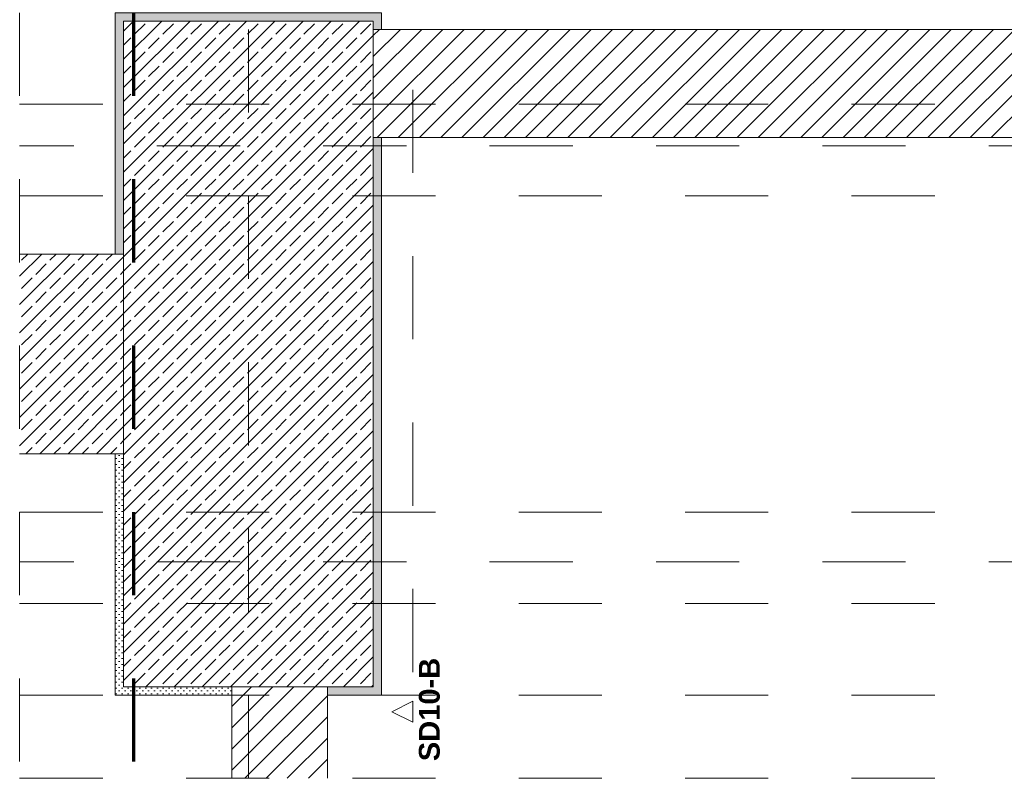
# Model space of a CAD drawing. Header units: metres. Extents: x -0.29 to 8.94, y -1.97 to 1.73.
# Tile 1 of 44: x -0.28 to 0.9, y -1.97 to -1.06. Entities that reach past the tile are written whole.
import ezdxf

# ---------------------------------------------------------------- set-up
doc = ezdxf.new("R2010")
doc.units = ezdxf.units.M
doc.header["$MEASUREMENT"] = 0
for name, pattern in [('Achse', [0.04, 0.02, -0.01, 0, -0.01]), ('Schnittlinie', [0.06, 0.03, -0.015, 0, -0.015]), ('Strichlinie doppelt', [0.109361, 0.052917, -0.021167, 0.014111, -0.021167]), ('Strichlinie eng', [0.023, 0.015, -0.008]), ('Untersicht', [0.02, 0.015, -0.005]), ('Wipeout_Contour', [1, 0, -1])]:
    doc.linetypes.add(name, pattern=pattern)
for name, color, linetype in [('201 - Marker.Schnitt - versteckt Grundriss u. Detail SD', 7, 'Continuous'), ('301 - Elemente.Linie', 7, 'Continuous'), ('451 - Universal.Achsen Raster', 7, 'Continuous'), ('605 - Struktur.Wand Innen', 7, 'Continuous'), ('607 - Struktur.Stütze', 7, 'Continuous'), ('608 - Struktur.Träger', 7, 'Continuous'), ('650 - Abdeckung.Fußboden Aufbau', 7, 'Continuous')]:
    doc.layers.add(name, color=color, linetype=linetype)
doc.styles.add('ERSTELLTER_STIL_2', font='txt')
pattern_1 = [(45, (0, 0), (-0.01272792, 0.01272792), [])]
pattern_2 = [(45, (0, 0), (-0.01697056, 0.01697056), []), (45, (-0.008485, 0.008485), (-0.01697056, 0.01697056), [0.018, -0.006])]
pattern_3 = [(45, (0, 0), (-0.003535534, 0.003535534), [0, -0.005])]

msp = doc.modelspace()

# ---------------------------------------------------------------- hatches: boundary and pattern name
at = {"layer": '605 - Struktur.Wand Innen', "linetype": 'Continuous', "lineweight": 5}
h = msp.add_hatch(dxfattribs=at)
h.set_pattern_fill('Beton__Stahlbeton_0001', style=0, pattern_type=2)
h.set_pattern_definition(pattern_2)
h.paths.add_polyline_path([(-0.1573, -1.3417), (-0.2823, -1.3417), (-0.2823, -1.5817), (-0.1573, -1.5817)])

# ---------------------------------------------------------------- linework, layer by layer
at = {"layer": '301 - Elemente.Linie', "color": 160, "linetype": 'Strichlinie eng', "lineweight": 70, "true_color": 0x3232ff, "flags": 128}
msp.add_lwpolyline([(-0.1453, 1.5483), (-0.1453, -1.9717)], dxfattribs=at)
at = {"layer": '451 - Universal.Achsen Raster', "color": 160, "linetype": 'Strichlinie doppelt', "lineweight": 9, "true_color": 0x3232ff}
for p, q in [((1.1827, -1.2117), (-0.2823, -1.2117)), ((1.1827, -1.7117), (-0.2823, -1.7117))]:
    msp.add_line(p, q, dxfattribs=at)
at = {"layer": '605 - Struktur.Wand Innen', "color": 7, "linetype": 'Continuous', "lineweight": 18}
for points in [[(-0.1573, -1.3417), (-0.2823, -1.3417)], [(-0.2823, -1.5817), (-0.1573, -1.5817)]]:
    msp.add_lwpolyline(points, dxfattribs=at)
at = {"layer": '608 - Struktur.Träger', "color": 7, "linetype": 'Untersicht', "lineweight": 13}
for p, q in [((-0.2823, -1.2717), (1.1827, -1.2717)), ((-0.2823, -1.6517), (1.1827, -1.6517))]:
    msp.add_line(p, q, dxfattribs=at)
at = {"layer": '608 - Struktur.Träger', "color": 7, "linetype": 'Achse', "lineweight": 9}
msp.add_line((-0.2823, -1.7617), (1.1827, -1.7617), dxfattribs=at)
at = {"layer": '650 - Abdeckung.Fußboden Aufbau', "color": 7, "linetype": 'Continuous', "lineweight": 13}
for points in [[(-0.2823, -1.3417), (-0.1673, -1.3417), (-0.1673, -1.0517), (-0.0073, -1.0517)], [(-0.0073, -1.0517), (0.1527, -1.0517), (0.1527, -1.0717), (1.1827, -1.0717)], [(1.1827, -1.2017), (0.1527, -1.2017), (0.1527, -1.8717), (0.0877, -1.8717)], [(-0.0273, -1.9717), (-0.0273, -1.8717), (-0.1673, -1.8717), (-0.1673, -1.5817), (-0.2823, -1.5817)], [(0.0877, -1.8717), (0.0877, -1.9717)]]:
    msp.add_lwpolyline(points, dxfattribs=at)

# ---------------------------------------------------------------- texts
at = {"layer": '201 - Marker.Schnitt - versteckt Grundriss u. Detail SD', "color": 7, "lineweight": 13, "insert": (0.223, -1.8269), "char_height": 0.025, "attachment_point": 9, "rotation": 90, "style": 'ERSTELLTER_STIL_2'}
msp.add_mtext('\\A1;{\\pqr;\\pt0;\\fArial|b1|i0|c0|p38;SD10-B}', dxfattribs=at)

# ---------------------------------------------------------------- next in the draw order: wipeouts: each hides what was drawn before it
at = {"color": 254, "linetype": 'Wipeout_Contour', "lineweight": 0, "ltscale": 6.193015}
msp.add_wipeout([(0.1428, -1.0717), (0.1428, -1.2017), (1.1827, -1.2017), (1.1827, -1.0717)], dxfattribs=at).dxf.layer = '605 - Struktur.Wand Innen'
at = {"color": 254, "linetype": 'Wipeout_Contour', "lineweight": 0, "ltscale": 7.947318}
msp.add_wipeout([(-0.0273, -1.8617), (-0.0273, -1.9717), (0.0877, -1.9717), (0.0877, -1.8617)], dxfattribs=at).dxf.layer = '605 - Struktur.Wand Innen'

# ---------------------------------------------------------------- next in the draw order: hatches: boundary and pattern name
at = {"layer": '605 - Struktur.Wand Innen', "linetype": 'Continuous', "lineweight": 5}
h = msp.add_hatch(dxfattribs=at)
h.set_pattern_fill('MW_Ziegel_0001', style=0, pattern_type=2)
h.set_pattern_definition(pattern_1)
h.paths.add_polyline_path([(0.1428, -1.0717), (0.1428, -1.2017), (1.1827, -1.2017), (1.1827, -1.0717)])
h = msp.add_hatch(dxfattribs=at)
h.set_pattern_fill('MW_Ziegel_0001', style=0, pattern_type=2)
h.set_pattern_definition(pattern_1)
h.paths.add_polyline_path([(-0.0273, -1.8617), (-0.0273, -1.9717), (0.0877, -1.9717), (0.0877, -1.8617)])
at = {"layer": '607 - Struktur.Stütze', "linetype": 'Continuous', "lineweight": 5}
h = msp.add_hatch(dxfattribs=at)
h.set_pattern_fill('Gips_0001', style=0, pattern_type=2)
h.set_pattern_definition(pattern_3)
h.paths.add_polyline_path([(-0.1673, -1.3417), (-0.1573, -1.3417), (-0.1573, -1.0617), (0.1427, -1.0617), (0.1427, -1.8617), (0.0877, -1.8617), (0.0877, -1.8717), (0.1527, -1.8717), (0.1527, -1.2017), (0.1428, -1.2017), (0.1428, -1.0717), (0.1527, -1.0717), (0.1527, -1.0517), (-0.1673, -1.0517)])
h = msp.add_hatch(dxfattribs=at)
h.set_pattern_fill('Beton__Stahlbeton_0001', style=0, pattern_type=2)
h.set_pattern_definition(pattern_2)
h.paths.add_polyline_path([(-0.1573, -1.8617), (0.1427, -1.8617), (0.1427, -1.0617), (-0.1573, -1.0617)])
h = msp.add_hatch(dxfattribs=at)
h.set_pattern_fill('Gips_0001', style=0, pattern_type=2)
h.set_pattern_definition(pattern_3)
h.paths.add_polyline_path([(-0.1673, -1.8717), (-0.0273, -1.8717), (-0.0273, -1.8617), (-0.1573, -1.8617), (-0.1573, -1.5817), (-0.1673, -1.5817)])

# ---------------------------------------------------------------- next in the draw order: linework, layer by layer
at = {"layer": '201 - Marker.Schnitt - versteckt Grundriss u. Detail SD', "color": 7, "linetype": 'Schnittlinie', "lineweight": 13}
msp.add_line((0.1903, 1.4558), (0.1903, -1.8792), dxfattribs=at)
at = {"layer": '451 - Universal.Achsen Raster', "color": 160, "linetype": 'Strichlinie doppelt', "lineweight": 9, "true_color": 0x3232ff}
msp.add_line((-0.0073, -1.9717), (-0.0073, 1.5483), dxfattribs=at)
at = {"layer": '605 - Struktur.Wand Innen', "color": 7, "linetype": 'Continuous', "lineweight": 18}
for points in [[(1.1827, -1.0717), (0.1428, -1.0717)], [(0.1428, -1.0717), (0.1428, -1.2017)], [(0.1428, -1.2017), (1.1827, -1.2017)], [(-0.0273, -1.8617), (-0.0273, -1.9717)], [(0.0877, -1.9717), (0.0877, -1.8617)]]:
    msp.add_lwpolyline(points, dxfattribs=at)
at = {"layer": '607 - Struktur.Stütze', "color": 7, "linetype": 'Continuous', "lineweight": 5}
for points in [[(0.1527, -1.0717), (0.1527, -1.0517), (-0.1673, -1.0517), (-0.1673, -1.3417)], [(0.0877, -1.8717), (0.1527, -1.8717), (0.1527, -1.2017)], [(-0.1673, -1.5817), (-0.1673, -1.8717), (-0.0273, -1.8717)]]:
    msp.add_lwpolyline(points, dxfattribs=at)
at = {"layer": '607 - Struktur.Stütze', "color": 7, "linetype": 'Continuous', "lineweight": 13}
msp.add_lwpolyline([(-0.1573, -1.8617), (0.1427, -1.8617), (0.1427, -1.0617), (-0.1573, -1.0617)], close=True, dxfattribs=at)
at = {"layer": '608 - Struktur.Träger', "color": 7, "linetype": 'Achse', "lineweight": 9}
msp.add_line((-0.2823, -1.1617), (1.1827, -1.1617), dxfattribs=at)
at = {"layer": '608 - Struktur.Träger', "color": 7, "linetype": 'Untersicht', "lineweight": 13}
msp.add_line((-0.2823, -1.8717), (1.1827, -1.8717), dxfattribs=at)

# ---------------------------------------------------------------- next in the draw order: wipeouts: each hides what was drawn before it
at = {"color": 254, "linetype": 'Wipeout_Contour', "lineweight": 0, "ltscale": 5.854912}
msp.add_wipeout([(0.1903, -1.9042), (0.1903, -1.8792), (0.1653, -1.8917)], dxfattribs=at).dxf.layer = '201 - Marker.Schnitt - versteckt Grundriss u. Detail SD'

# ---------------------------------------------------------------- next in the draw order: linework, layer by layer
at = {"color": 7, "linetype": 'Strichlinie eng', "lineweight": 9}
msp.add_lwpolyline([(-0.2823, 1.5483), (-0.2823, -1.9717), (1.1827, -1.9717), (1.1827, 1.5483)], close=True, dxfattribs=at)
at = {"layer": '201 - Marker.Schnitt - versteckt Grundriss u. Detail SD', "color": 7, "linetype": 'Continuous', "lineweight": 13, "flags": 128}
msp.add_lwpolyline([(0.1903, -1.9042), (0.1903, -1.8792), (0.1653, -1.8917)], close=True, dxfattribs=at)

doc.saveas('drawing.dxf')
